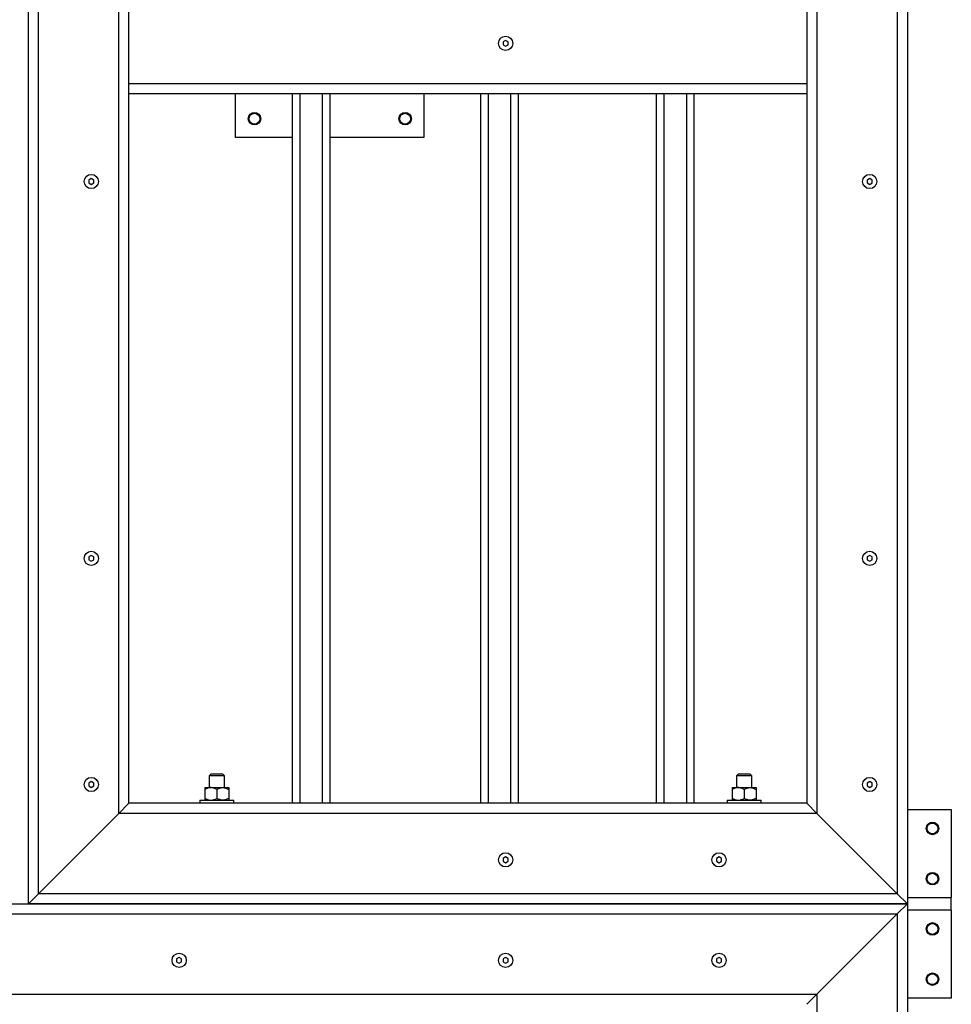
# Model space of a CAD drawing. Header units: millimetres. Extents: x 5 to 589, y 5 to 415.
# Tile 5 of 95: x 131 to 181, y 57 to 109. Entities that reach past the tile are written whole.
import ezdxf

# ---------------------------------------------------------------- set-up
doc = ezdxf.new("R2010")
doc.units = ezdxf.units.MM
doc.layers.add('COTES', color=1, linetype='Continuous')
doc.layers.add('TRAIT-FORT', color=4, linetype='Continuous', lineweight=25)
doc.styles.add('SLDTEXTSTYLE0', font='TXT', dxfattribs={"width": 0.75})
doc.dimstyles.new('SLDDIMSTYLE5', dxfattribs={"dimtxt": 3, "dimasz": 2, "dimexe": 0, "dimexo": 0.0625, "dimgap": 0.75, "dimtad": 0, "dimtih": 1, "dimtoh": 1, "dimdec": 1, "dimlfac": 15, "dimrnd": 1e-09, "dimzin": 12, "dimdsep": 46, "dimtxsty": 'SLDTEXTSTYLE0', "dimsah": 1, "dimcen": 0.09, "dimadec": 0, "dimazin": 3, "dimtfac": 1, "dimtdec": 1, "dimtofl": 0, "dimtmove": 0, "dimatfit": 3, "dimfxl": 0, "dimfrac": 2, "dimtolj": 1, "dimtzin": 12, "dimarcsym": 0})

# ---------------------------------------------------------------- blocks, each defined once
blk = doc.blocks.new('_D_50')
at = {"layer": 'COTES', "color": 1}
for p, q in [((178.112, 133.463), (178.112, 146.513)), ((123.997, 145.513), (178.112, 145.513))]:
    blk.add_line(p, q, dxfattribs=at)
blk.add_solid([(178.112, 145.513), (176.112, 146.013), (176.112, 145.013)], dxfattribs=at)
at = {"layer": 'COTES', "color": 1, "insert": (176.627, 146.513), "char_height": 3, "attachment_point": 1, "rotation": 90, "style": 'SLDTEXTSTYLE0'}
blk.add_mtext('2208,6', dxfattribs=at)

msp = doc.modelspace()

# ---------------------------------------------------------------- linework, layer by layer
at = {"layer": 'TRAIT-FORT', "color": 4, "linetype": 'Continuous', "lineweight": 25}
for p, q in [((131.7125, 62.3967), (131.7125, 127.2569)), ((132.2458, 62.93), (132.2458, 124.3697)), ((173.5791, 123.9328), (173.5791, 67.1967)), ((136.5125, 67.1967), (136.5125, 119.5473)), ((177.8458, 119.2635), (177.8458, 62.93)), ((178.3791, 119.3766), (178.3791, 62.3967)), ((137.0458, 105.93), (137.0458, 110.1967)), ((173.0458, 110.1967), (173.0458, 105.93)), ((157.0458, 108.2173), (156.9125, 108.1403)), ((157.1791, 108.1403), (157.0458, 108.2173)), ((156.9125, 108.1403), (156.9125, 107.9864)), ((156.9125, 107.9864), (157.0458, 107.9094)), ((157.0458, 107.9094), (157.1791, 107.9864)), ((157.1791, 107.9864), (157.1791, 108.1403)), ((137.0458, 105.93), (173.0458, 105.93)), ((137.0458, 105.3967), (137.0458, 105.93)), ((173.0458, 105.93), (173.0458, 105.3967)), ((137.0458, 105.3967), (145.7125, 105.3967)), ((137.0458, 67.73), (137.0458, 105.3967)), ((142.7125, 103.0633), (142.7125, 105.3967)), ((145.7125, 105.3967), (145.7125, 67.73)), ((145.7125, 105.3967), (146.1125, 105.3967)), ((146.1125, 105.3967), (146.1125, 67.73)), ((146.1125, 105.3967), (147.3125, 105.3967)), ((147.3125, 105.3967), (147.3125, 67.73)), ((147.3125, 105.3967), (147.7125, 105.3967)), ((147.7125, 105.3967), (155.7125, 105.3967)), ((147.7125, 105.3967), (147.7125, 67.73)), ((152.7125, 105.3967), (152.7125, 103.0633)), ((155.7125, 105.3967), (155.7125, 67.73)), ((155.7125, 105.3967), (156.1125, 105.3967)), ((156.1125, 105.3967), (156.1125, 67.73)), ((156.1125, 105.3967), (157.3125, 105.3967)), ((157.3125, 105.3967), (157.3125, 67.73)), ((157.3125, 105.3967), (157.7125, 105.3967)), ((157.7125, 105.3967), (165.0458, 105.3967)), ((157.7125, 105.3967), (157.7125, 67.73)), ((165.0458, 105.3967), (165.0458, 67.73)), ((165.0458, 105.3967), (165.4458, 105.3967)), ((165.4458, 105.3967), (165.4458, 67.73)), ((165.4458, 105.3967), (166.6458, 105.3967)), ((166.6458, 105.3967), (166.6458, 67.73)), ((166.6458, 105.3967), (167.0458, 105.3967)), ((167.0458, 105.3967), (173.0458, 105.3967)), ((167.0458, 105.3967), (167.0458, 67.73)), ((173.0458, 105.3967), (173.0458, 67.73)), ((145.7125, 103.0633), (142.7125, 103.0633)), ((152.7125, 103.0633), (147.7125, 103.0633)), ((135.0458, 100.884), (134.9125, 100.807)), ((135.1791, 100.807), (135.0458, 100.884)), ((176.3791, 100.884), (176.2458, 100.807)), ((176.5125, 100.807), (176.3791, 100.884)), ((134.9125, 100.807), (134.9125, 100.653)), ((134.9125, 100.653), (135.0458, 100.576)), ((135.0458, 100.576), (135.1791, 100.653)), ((135.1791, 100.653), (135.1791, 100.807)), ((176.2458, 100.807), (176.2458, 100.653)), ((176.2458, 100.653), (176.3791, 100.576)), ((176.3791, 100.576), (176.5125, 100.653)), ((176.5125, 100.653), (176.5125, 100.807)), ((135.0458, 80.884), (134.9125, 80.807)), ((134.9125, 80.807), (134.9125, 80.653)), ((134.9125, 80.653), (135.0458, 80.576)), ((135.1791, 80.807), (135.0458, 80.884)), ((135.0458, 80.576), (135.1791, 80.653)), ((135.1791, 80.653), (135.1791, 80.807)), ((176.3791, 80.884), (176.2458, 80.807)), ((176.2458, 80.807), (176.2458, 80.653)), ((176.2458, 80.653), (176.3791, 80.576)), ((176.5125, 80.807), (176.3791, 80.884)), ((176.3791, 80.576), (176.5125, 80.653)), ((176.5125, 80.653), (176.5125, 80.807)), ((141.4125, 69.2967), (141.3125, 69.1967)), ((141.3125, 69.1967), (141.3125, 68.5633)), ((141.7125, 69.1967), (141.3125, 69.1967)), ((141.4125, 69.2967), (141.7125, 69.2967)), ((141.7125, 69.2967), (142.0125, 69.2967)), ((142.1125, 69.1967), (141.7125, 69.1967)), ((142.1125, 69.1967), (142.0125, 69.2967)), ((142.1125, 68.5633), (142.1125, 69.1967)), ((169.4125, 69.2967), (169.3125, 69.1967)), ((169.3125, 69.1967), (169.3125, 68.5633)), ((169.7125, 69.1967), (169.3125, 69.1967)), ((169.4125, 69.2967), (169.7125, 69.2967)), ((169.7125, 69.2967), (170.0125, 69.2967)), ((170.1125, 69.1967), (169.7125, 69.1967)), ((170.1125, 69.1967), (170.0125, 69.2967)), ((170.1125, 68.5633), (170.1125, 69.1967)), ((135.0458, 68.884), (134.9125, 68.807)), ((134.9125, 68.807), (134.9125, 68.653)), ((134.9125, 68.653), (135.0458, 68.576)), ((135.1791, 68.807), (135.0458, 68.884)), ((135.0458, 68.576), (135.1791, 68.653)), ((135.1791, 68.653), (135.1791, 68.807)), ((141.0791, 68.5633), (141.3958, 68.5633)), ((141.0791, 68.4654), (141.0791, 67.9946)), ((141.3958, 68.5633), (142.0291, 68.5633)), ((141.7125, 68.4654), (141.7125, 67.9946)), ((142.0291, 68.5633), (142.3458, 68.5633)), ((142.3458, 68.4654), (142.3458, 67.9946)), ((169.0791, 68.5633), (169.3958, 68.5633)), ((169.0791, 68.4654), (169.0791, 67.9946)), ((169.3958, 68.5633), (170.0291, 68.5633)), ((169.7125, 68.4654), (169.7125, 67.9946)), ((170.0291, 68.5633), (170.3458, 68.5633)), ((170.3458, 68.4654), (170.3458, 67.9946)), ((176.3791, 68.884), (176.2458, 68.807)), ((176.2458, 68.807), (176.2458, 68.653)), ((176.2458, 68.653), (176.3791, 68.576)), ((176.5125, 68.807), (176.3791, 68.884)), ((176.3791, 68.576), (176.5125, 68.653)), ((176.5125, 68.653), (176.5125, 68.807)), ((136.5125, 67.1967), (137.0458, 67.73)), ((137.0458, 67.73), (136.5125, 67.1967)), ((145.7125, 67.73), (137.0458, 67.73)), ((140.8125, 67.8967), (140.8125, 67.73)), ((140.8125, 67.8967), (141.7984, 67.8967)), ((141.7984, 67.8967), (142.6125, 67.8967)), ((142.6125, 67.73), (142.6125, 67.8967)), ((146.1125, 67.73), (145.7125, 67.73)), ((147.3125, 67.73), (146.1125, 67.73)), ((147.7125, 67.73), (147.3125, 67.73)), ((155.7125, 67.73), (147.7125, 67.73)), ((156.1125, 67.73), (155.7125, 67.73)), ((157.3125, 67.73), (156.1125, 67.73)), ((157.7125, 67.73), (157.3125, 67.73)), ((165.0458, 67.73), (157.7125, 67.73)), ((165.4458, 67.73), (165.0458, 67.73)), ((166.6458, 67.73), (165.4458, 67.73)), ((167.0458, 67.73), (166.6458, 67.73)), ((173.0458, 67.73), (167.0458, 67.73)), ((168.8125, 67.8967), (168.8125, 67.73)), ((168.8125, 67.8967), (169.7984, 67.8967)), ((169.7984, 67.8967), (170.6125, 67.8967)), ((170.6125, 67.73), (170.6125, 67.8967)), ((173.0458, 67.73), (173.5791, 67.1967)), ((173.5791, 67.1967), (173.0458, 67.73)), ((132.2458, 62.93), (136.5125, 67.1967)), ((173.5791, 67.1967), (136.5125, 67.1967)), ((173.5791, 67.1967), (177.8458, 62.93)), ((178.3791, 67.3967), (180.7125, 67.3967)), ((180.7125, 67.3967), (180.7125, 62.73)), ((157.0458, 64.884), (156.9125, 64.807)), ((156.9125, 64.807), (156.9125, 64.653)), ((157.1791, 64.807), (157.0458, 64.884)), ((157.1791, 64.653), (157.1791, 64.807)), ((168.3791, 64.884), (168.2458, 64.807)), ((168.2458, 64.807), (168.2458, 64.653)), ((168.5125, 64.807), (168.3791, 64.884)), ((168.5125, 64.653), (168.5125, 64.807)), ((156.9125, 64.653), (157.0458, 64.576)), ((157.0458, 64.576), (157.1791, 64.653)), ((168.2458, 64.653), (168.3791, 64.576)), ((168.3791, 64.576), (168.5125, 64.653)), ((131.7125, 62.3967), (132.2458, 62.93)), ((132.2458, 62.93), (131.7125, 62.3967)), ((177.8458, 62.93), (132.2458, 62.93)), ((177.8458, 62.93), (178.3791, 62.3967)), ((178.3791, 62.3967), (177.8458, 62.93)), ((178.3791, 62.73), (180.7125, 62.73)), ((180.7125, 62.0633), (180.7125, 62.73)), ((85.0458, 62.3967), (178.3791, 62.3967)), ((178.3791, 62.3967), (131.7125, 62.3967)), ((177.8458, 61.8633), (178.3791, 62.3967)), ((178.3791, 62.3967), (177.8458, 61.8633)), ((178.3791, 62.3967), (178.3791, 40.8394)), ((85.5791, 61.8633), (177.8458, 61.8633)), ((173.5791, 57.5967), (177.8458, 61.8633)), ((177.8458, 61.8633), (177.8458, 40.9526)), ((180.7125, 62.0633), (178.3791, 62.0633)), ((180.7125, 62.0633), (180.7125, 57.3967)), ((139.7125, 59.5506), (139.5791, 59.4737)), ((139.5791, 59.4737), (139.5791, 59.3197)), ((139.5791, 59.3197), (139.7125, 59.2427)), ((139.8458, 59.4737), (139.7125, 59.5506)), ((139.7125, 59.2427), (139.8458, 59.3197)), ((139.8458, 59.3197), (139.8458, 59.4737)), ((157.0458, 59.5506), (156.9125, 59.4737)), ((156.9125, 59.4737), (156.9125, 59.3197)), ((156.9125, 59.3197), (157.0458, 59.2427)), ((157.1791, 59.4737), (157.0458, 59.5506)), ((157.0458, 59.2427), (157.1791, 59.3197)), ((157.1791, 59.3197), (157.1791, 59.4737)), ((168.3791, 59.5506), (168.2458, 59.4737)), ((168.2458, 59.4737), (168.2458, 59.3197)), ((168.2458, 59.3197), (168.3791, 59.2427)), ((168.5125, 59.4737), (168.3791, 59.5506)), ((168.3791, 59.2427), (168.5125, 59.3197)), ((168.5125, 59.3197), (168.5125, 59.4737)), ((89.8458, 57.5967), (173.5791, 57.5967)), ((173.0458, 57.0633), (173.5791, 57.5967)), ((173.5791, 57.5967), (173.0458, 57.0633)), ((173.5791, 57.5967), (173.5791, 36.2845)), ((180.7125, 57.3967), (178.3791, 57.3967))]:
    msp.add_line(p, q, dxfattribs=at)
for centre, radius in [((157.0458, 108.0633), 0.3767), ((143.7125, 104.0633), 0.3333), ((143.7125, 104.0633), 0.2867), ((151.7125, 104.0633), 0.3333), ((151.7125, 104.0633), 0.2867), ((135.0458, 100.73), 0.3767), ((176.3791, 100.73), 0.3767), ((135.0458, 80.73), 0.3767), ((176.3791, 80.73), 0.3767), ((135.0458, 68.73), 0.3767), ((176.3791, 68.73), 0.3767), ((179.7125, 66.3967), 0.3333), ((179.7125, 66.3967), 0.2867), ((157.0458, 64.73), 0.3767), ((168.3791, 64.73), 0.3767), ((179.7125, 63.73), 0.3333), ((179.7125, 63.73), 0.2867), ((179.7125, 61.0633), 0.3333), ((179.7125, 61.0633), 0.2867), ((139.7125, 59.3967), 0.3767), ((157.0458, 59.3967), 0.3767), ((168.3791, 59.3967), 0.3767), ((179.7125, 58.3967), 0.3333), ((179.7125, 58.3967), 0.2867)]:
    msp.add_circle(centre, radius, dxfattribs=at)
for points, knots in [([(141.3958, 68.5633), (141.3683, 68.5619), (141.3126, 68.5591), (141.2316, 68.5373), (141.1533, 68.5061), (141.1039, 68.479), (141.0791, 68.4654)], [0, 0, 0, 0, 0.2495763, 0.5043607, 0.7510452, 1, 1, 1, 1]), ([(141.0791, 68.5633), (141.0791, 68.5628), (141.0791, 68.5617), (141.0791, 68.5532), (141.0791, 68.5398), (141.0791, 68.5206), (141.0791, 68.4961), (141.0791, 68.4756), (141.0791, 68.4654)], [0, 0, 0, 0, 0.15439072, 0.31007787, 0.46935595, 0.62963384, 0.81441215, 1, 1, 1, 1]), ([(141.7125, 68.4654), (141.691, 68.4772), (141.648, 68.501), (141.5802, 68.5299), (141.5094, 68.5516), (141.4472, 68.562), (141.4091, 68.563), (141.3958, 68.5633)], [0, 0, 0, 0, 0.2155169, 0.432226, 0.6544573, 0.8796878, 1, 1, 1, 1]), ([(141.7125, 68.4654), (141.7339, 68.4772), (141.7769, 68.501), (141.8447, 68.5299), (141.9156, 68.5516), (141.9778, 68.562), (142.0159, 68.563), (142.0291, 68.5633)], [0, 0, 0, 0, 0.2155169, 0.432226, 0.6544573, 0.8796878, 1, 1, 1, 1]), ([(142.0291, 68.5633), (142.0567, 68.5619), (142.1123, 68.5591), (142.1933, 68.5373), (142.2716, 68.5061), (142.321, 68.479), (142.3458, 68.4654)], [0, 0, 0, 0, 0.2495763, 0.5043607, 0.7510452, 1, 1, 1, 1]), ([(142.3458, 68.5633), (142.3458, 68.5628), (142.3458, 68.5617), (142.3458, 68.5532), (142.3458, 68.5398), (142.3458, 68.5206), (142.3458, 68.4961), (142.3458, 68.4756), (142.3458, 68.4654)], [0, 0, 0, 0, 0.1543907, 0.3100779, 0.4693559, 0.6296338, 0.8144121, 1, 1, 1, 1]), ([(169.3958, 68.5633), (169.3683, 68.5619), (169.3126, 68.5591), (169.2316, 68.5373), (169.1533, 68.5061), (169.1039, 68.479), (169.0791, 68.4654)], [0, 0, 0, 0, 0.2495763, 0.5043607, 0.7510452, 1, 1, 1, 1]), ([(169.0791, 68.5633), (169.0791, 68.5628), (169.0791, 68.5617), (169.0791, 68.5532), (169.0791, 68.5398), (169.0791, 68.5206), (169.0791, 68.4961), (169.0791, 68.4756), (169.0791, 68.4654)], [0, 0, 0, 0, 0.15439072, 0.31007787, 0.46935595, 0.62963384, 0.81441215, 1, 1, 1, 1]), ([(169.7125, 68.4654), (169.691, 68.4772), (169.648, 68.501), (169.5802, 68.5299), (169.5094, 68.5516), (169.4472, 68.562), (169.4091, 68.563), (169.3958, 68.5633)], [0, 0, 0, 0, 0.2155169, 0.432226, 0.6544573, 0.8796878, 1, 1, 1, 1]), ([(169.7125, 68.4654), (169.7339, 68.4772), (169.7769, 68.501), (169.8447, 68.5299), (169.9156, 68.5516), (169.9778, 68.562), (170.0159, 68.563), (170.0291, 68.5633)], [0, 0, 0, 0, 0.2155169, 0.432226, 0.6544573, 0.8796878, 1, 1, 1, 1]), ([(170.0291, 68.5633), (170.0567, 68.5619), (170.1123, 68.5591), (170.1933, 68.5373), (170.2716, 68.5061), (170.321, 68.479), (170.3458, 68.4654)], [0, 0, 0, 0, 0.2495763, 0.5043607, 0.7510452, 1, 1, 1, 1]), ([(170.3458, 68.5633), (170.3458, 68.5628), (170.3458, 68.5617), (170.3458, 68.5532), (170.3458, 68.5398), (170.3458, 68.5206), (170.3458, 68.4961), (170.3458, 68.4756), (170.3458, 68.4654)], [0, 0, 0, 0, 0.1543907, 0.3100779, 0.4693559, 0.6296338, 0.8144121, 1, 1, 1, 1]), ([(141.0791, 67.9946), (141.1006, 67.9828), (141.1436, 67.959), (141.2114, 67.9301), (141.2823, 67.9084), (141.3444, 67.898), (141.3825, 67.897), (141.3958, 67.8967)], [0, 0, 0, 0, 0.2155169, 0.432226, 0.6544573, 0.8796878, 1, 1, 1, 1]), ([(141.0791, 67.9946), (141.0791, 67.9844), (141.0791, 67.964), (141.0791, 67.9397), (141.0791, 67.9208), (141.0791, 67.9073), (141.0791, 67.8984), (141.0791, 67.8972), (141.0791, 67.8967)], [0, 0, 0, 0, 0.1848295, 0.3703669, 0.5252225, 0.6809117, 0.8397761, 1, 1, 1, 1]), ([(141.3958, 67.8967), (141.4233, 67.8981), (141.479, 67.9009), (141.56, 67.9227), (141.6383, 67.9539), (141.6877, 67.981), (141.7125, 67.9946)], [0, 0, 0, 0, 0.2495763, 0.5043607, 0.7510452, 1, 1, 1, 1]), ([(142.0291, 67.8967), (142.0016, 67.8981), (141.946, 67.9009), (141.865, 67.9227), (141.7866, 67.9539), (141.7373, 67.981), (141.7125, 67.9946)], [0, 0, 0, 0, 0.2495763, 0.5043607, 0.7510452, 1, 1, 1, 1]), ([(142.3458, 67.9946), (142.3244, 67.9828), (142.2814, 67.959), (142.2136, 67.9301), (142.1427, 67.9084), (142.0805, 67.898), (142.0424, 67.897), (142.0291, 67.8967)], [0, 0, 0, 0, 0.2155169, 0.432226, 0.6544573, 0.8796878, 1, 1, 1, 1]), ([(142.3458, 67.9946), (142.3458, 67.9844), (142.3458, 67.964), (142.3458, 67.9397), (142.3458, 67.9208), (142.3458, 67.9073), (142.3458, 67.8984), (142.3458, 67.8972), (142.3458, 67.8967)], [0, 0, 0, 0, 0.1848295, 0.3703669, 0.5252225, 0.6809117, 0.8397761, 1, 1, 1, 1]), ([(169.0791, 67.9946), (169.1006, 67.9828), (169.1436, 67.959), (169.2114, 67.9301), (169.2823, 67.9084), (169.3444, 67.898), (169.3825, 67.897), (169.3958, 67.8967)], [0, 0, 0, 0, 0.2155169, 0.432226, 0.6544573, 0.8796878, 1, 1, 1, 1]), ([(169.0791, 67.9946), (169.0791, 67.9844), (169.0791, 67.964), (169.0791, 67.9397), (169.0791, 67.9208), (169.0791, 67.9073), (169.0791, 67.8984), (169.0791, 67.8972), (169.0791, 67.8967)], [0, 0, 0, 0, 0.1848295, 0.3703669, 0.5252225, 0.6809117, 0.8397761, 1, 1, 1, 1]), ([(169.3958, 67.8967), (169.4233, 67.8981), (169.479, 67.9009), (169.56, 67.9227), (169.6383, 67.9539), (169.6877, 67.981), (169.7125, 67.9946)], [0, 0, 0, 0, 0.2495763, 0.5043607, 0.7510452, 1, 1, 1, 1]), ([(170.0291, 67.8967), (170.0016, 67.8981), (169.946, 67.9009), (169.865, 67.9227), (169.7866, 67.9539), (169.7373, 67.981), (169.7125, 67.9946)], [0, 0, 0, 0, 0.2495763, 0.5043607, 0.7510452, 1, 1, 1, 1]), ([(170.3458, 67.9946), (170.3244, 67.9828), (170.2814, 67.959), (170.2136, 67.9301), (170.1427, 67.9084), (170.0805, 67.898), (170.0424, 67.897), (170.0291, 67.8967)], [0, 0, 0, 0, 0.2155169, 0.432226, 0.6544573, 0.8796878, 1, 1, 1, 1]), ([(170.3458, 67.9946), (170.3458, 67.9844), (170.3458, 67.964), (170.3458, 67.9397), (170.3458, 67.9208), (170.3458, 67.9073), (170.3458, 67.8984), (170.3458, 67.8972), (170.3458, 67.8967)], [0, 0, 0, 0, 0.1848295, 0.3703669, 0.5252225, 0.6809117, 0.8397761, 1, 1, 1, 1])]:
    msp.add_open_spline(points, degree=3, knots=knots, dxfattribs=at)

# ---------------------------------------------------------------- dimensions: what is measured, and where the dimension line sits
at = {"layer": 'COTES', "color": 1}
dim = msp.add_ordinate_dim(feature_location=(178.1125, 132.4633), offset=(0, 14.0493), dtype=1, origin=(30.8718, 64.6167), dimstyle='SLDDIMSTYLE5', dxfattribs=at)
dim.commit()
dim.dimension.update_dxf_attribs({"geometry": '_D_50', "text_midpoint": (178.1125, 152.6085)})

doc.saveas('drawing.dxf')
